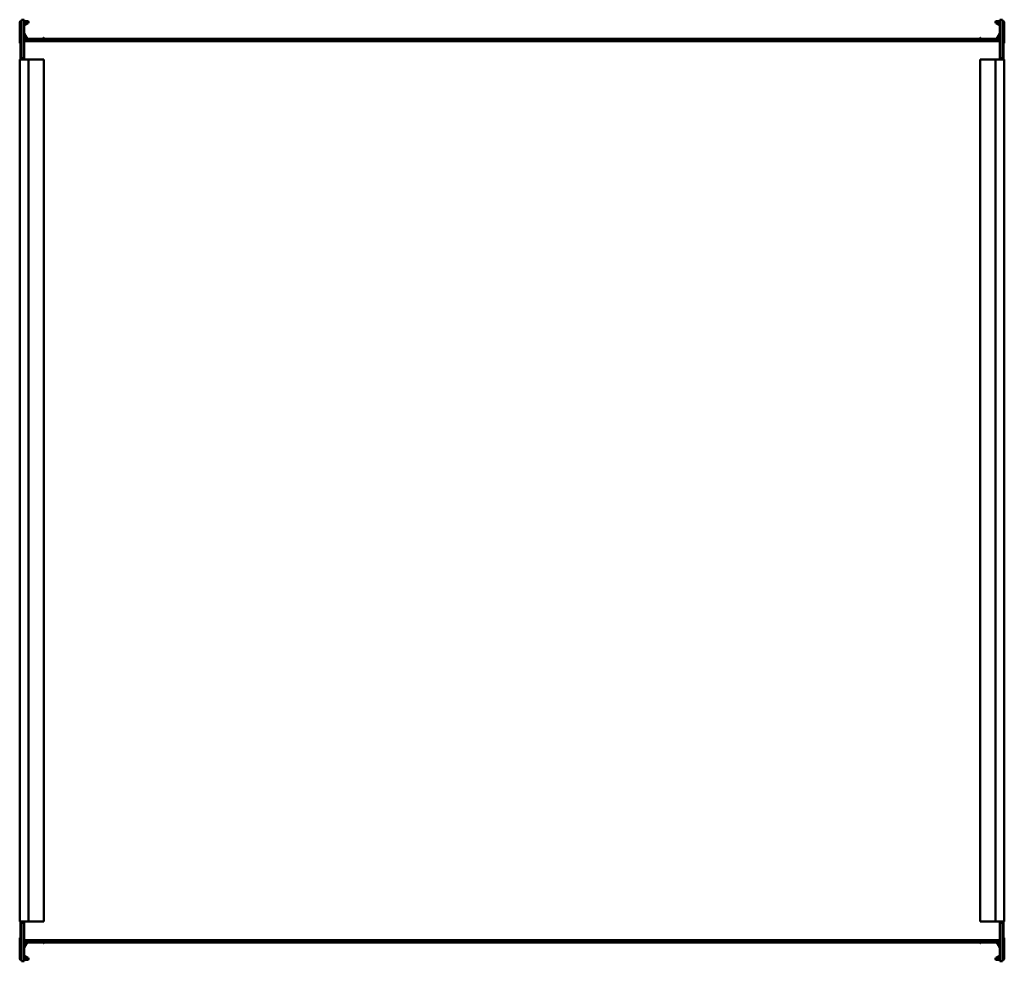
# Model space of a CAD drawing. Header units: millimetres. Extents: x 400 to 1280, y 173 to 1015.
import ezdxf

# ---------------------------------------------------------------- set-up
doc = ezdxf.new("R2010")
doc.units = ezdxf.units.MM
doc.header["$LTSCALE"] = 4
doc.layers.add('Widoczne (ISO)', color=7, linetype='Continuous', lineweight=50)

msp = doc.modelspace()

# ---------------------------------------------------------------- linework, layer by layer
at = {"layer": 'Widoczne (ISO)'}
for p, q in [((400, 994.3), (400, 1012.1)), ((400.8, 1012.5), (401.6, 1012.5)), ((400.8, 1000.5), (400.8, 1012.5)), ((401.2, 1013.3), (401.6, 1013.3)), ((401.6, 1014.5), (401.6, 980)), ((404.1, 1014.5), (401.6, 1014.5)), ((404.1, 980), (404.1, 1014.5)), ((404.1, 1013.3), (407, 1013.3)), ((407, 1012.5), (404.1, 1012.5)), ((404.1, 1010.39), (407.1, 1012.13)), ((1272.9, 1012.13), (1275.9, 1010.39)), ((1273, 1013.3), (1275.9, 1013.3)), ((1275.9, 1012.5), (1273, 1012.5)), ((1275.9, 1014.5), (1278.4, 1014.5)), ((1275.9, 1014.5), (1275.9, 980)), ((1278.4, 980), (1278.4, 1014.5)), ((1278.4, 1013.3), (1278.8, 1013.3)), ((1279.2, 1012.5), (1278.4, 1012.5)), ((1279.2, 1012.5), (1279.2, 1000.5)), ((1280, 1012.1), (1280, 994.3)), ((407.5, 1011.43), (404.2, 1009.53)), ((1275.8, 1009.53), (1272.5, 1011.43)), ((400.8, 1000.5), (401.6, 1000.5)), ((400.8, 980), (400.8, 1000.5)), ((406.7, 996.1), (404.1, 1000.61)), ((404.1, 997.5), (405.2, 997.5)), ((405.2, 995.9), (404.1, 995.9)), ((404.1, 995.4), (1275.9, 995.4)), ((404.13, 1002.16), (407.39, 996.5)), ((406.85, 995.9), (405.2, 995.9)), ((405.95, 997.4), (405.59, 997.4)), ((420.56, 997.4), (406.87, 997.4)), ((407.57, 996.4), (419.86, 996.4)), ((419.86, 995.6), (407.57, 995.6)), ((420.04, 996.5), (420.98, 998.13)), ((1259.42, 995.9), (420.58, 995.9)), ((421.67, 997.73), (420.73, 996.1)), ((421.25, 998.2), (421.6, 998)), ((1258.52, 997.4), (421.48, 997.4)), ((1259.27, 996.1), (1258.33, 997.73)), ((1258.4, 998), (1258.75, 998.2)), ((1259.02, 998.13), (1259.96, 996.5)), ((1273.13, 997.4), (1259.44, 997.4)), ((1260.14, 996.4), (1272.43, 996.4)), ((1272.43, 995.6), (1260.14, 995.6)), ((1272.61, 996.5), (1275.87, 1002.16)), ((1274.8, 995.9), (1273.15, 995.9)), ((1275.9, 1000.61), (1273.3, 996.1)), ((1274.41, 997.4), (1274.05, 997.4)), ((1274.8, 997.5), (1275.9, 997.5)), ((1275.9, 995.9), (1274.8, 995.9)), ((1279.2, 1000.5), (1278.4, 1000.5)), ((1279.2, 980), (1279.2, 1000.5)), ((400, 979), (401.2, 979)), ((400, 979), (400, 209)), ((400.8, 980), (401.6, 980)), ((400.8, 980), (400.8, 979)), ((407, 979), (401.2, 979)), ((401.6, 980), (404.1, 980)), ((403.3, 979), (403.3, 980)), ((407, 979), (408, 979)), ((419.86, 979), (408, 979)), ((408, 979), (408, 209)), ((420.04, 979), (419.86, 979)), ((420.98, 979), (420.04, 979)), ((420.98, 979), (421.25, 979)), ((421.6, 979), (421.25, 979)), ((421.6, 979), (421.7, 979)), ((421.7, 979), (421.7, 209)), ((1258.3, 979), (1258.4, 979)), ((1258.3, 209), (1258.3, 979)), ((1258.75, 979), (1258.4, 979)), ((1258.75, 979), (1259.02, 979)), ((1259.96, 979), (1259.02, 979)), ((1260.14, 979), (1259.96, 979)), ((1272, 979), (1260.14, 979)), ((1272, 979), (1273, 979)), ((1272, 209), (1272, 979)), ((1278.8, 979), (1273, 979)), ((1278.4, 980), (1275.9, 980)), ((1276.7, 980), (1276.7, 979)), ((1279.2, 980), (1278.4, 980)), ((1278.8, 979), (1280, 979)), ((1279.2, 979), (1279.2, 980)), ((1280, 209), (1280, 979)), ((401.2, 209), (400, 209)), ((400.8, 209), (400.8, 208)), ((400.8, 208), (401.6, 208)), ((400.8, 208), (400.8, 187.5)), ((401.2, 209), (407, 209)), ((401.6, 208), (401.6, 173.5)), ((401.6, 208), (404.1, 208)), ((403.3, 208), (403.3, 209)), ((404.1, 173.5), (404.1, 208)), ((408, 209), (407, 209)), ((408, 209), (419.86, 209)), ((419.86, 209), (420.04, 209)), ((420.04, 209), (420.98, 209)), ((421.25, 209), (420.98, 209)), ((421.25, 209), (421.6, 209)), ((421.7, 209), (421.6, 209)), ((1258.4, 209), (1258.3, 209)), ((1258.4, 209), (1258.75, 209)), ((1259.02, 209), (1258.75, 209)), ((1259.02, 209), (1259.96, 209)), ((1259.96, 209), (1260.14, 209)), ((1260.14, 209), (1272, 209)), ((1273, 209), (1272, 209)), ((1273, 209), (1278.8, 209)), ((1278.4, 208), (1275.9, 208)), ((1275.9, 208), (1275.9, 173.5)), ((1276.7, 209), (1276.7, 208)), ((1279.2, 208), (1278.4, 208)), ((1278.4, 173.5), (1278.4, 208)), ((1280, 209), (1278.8, 209)), ((1279.2, 208), (1279.2, 209)), ((1279.2, 208), (1279.2, 187.5)), ((400, 175.9), (400, 193.7)), ((1280, 193.7), (1280, 175.9)), ((400.8, 187.5), (401.6, 187.5)), ((400.8, 175.5), (400.8, 187.5)), ((404.1, 192.4), (1275.9, 192.4)), ((404.1, 192.1), (405.2, 192.1)), ((404.1, 187.39), (406.7, 191.9)), ((405.2, 190.5), (404.1, 190.5)), ((404.1, 190.4), (405.84, 190.4)), ((407.39, 191.5), (404.13, 185.84)), ((405.73, 191.9), (406.7, 191.9)), ((406.76, 190.4), (420.67, 190.4)), ((419.86, 191.6), (407.57, 191.6)), ((420.98, 189.87), (420.04, 191.5)), ((420.73, 191.9), (421.67, 190.27)), ((420.73, 191.9), (1259.27, 191.9)), ((421.6, 190), (421.25, 189.8)), ((421.6, 190.4), (1258.4, 190.4)), ((1258.33, 190.27), (1259.27, 191.9)), ((1258.75, 189.8), (1258.4, 190)), ((1259.96, 191.5), (1259.02, 189.87)), ((1259.33, 190.4), (1273.24, 190.4)), ((1272.43, 191.6), (1260.14, 191.6)), ((1275.87, 185.84), (1272.61, 191.5)), ((1273.3, 191.9), (1275.9, 187.39)), ((1273.3, 191.9), (1274.27, 191.9)), ((1274.16, 190.4), (1275.9, 190.4)), ((1274.8, 192.1), (1275.9, 192.1)), ((1275.9, 190.5), (1274.8, 190.5)), ((1279.2, 187.5), (1278.4, 187.5)), ((1279.2, 187.5), (1279.2, 175.5)), ((407.1, 175.87), (404.1, 177.61)), ((404.2, 178.47), (407.5, 176.57)), ((1272.5, 176.57), (1275.8, 178.47)), ((1275.9, 177.61), (1272.9, 175.87)), ((400.8, 175.5), (401.6, 175.5)), ((401.6, 174.7), (401.2, 174.7)), ((404.1, 173.5), (401.6, 173.5)), ((404.1, 175.5), (407, 175.5)), ((407, 174.7), (404.1, 174.7)), ((1273, 175.5), (1275.9, 175.5)), ((1275.9, 174.7), (1273, 174.7)), ((1275.9, 173.5), (1278.4, 173.5)), ((1279.2, 175.5), (1278.4, 175.5)), ((1278.8, 174.7), (1278.4, 174.7))]:
    msp.add_line(p, q, dxfattribs=at)
for centre, radius, start, end in [((401.2, 1012.1), 1.2, 90, 180), ((407, 1012.3), 1, 300, 90), ((407, 1012.3), 0.2, 300, 90), ((1273, 1012.3), 1, 90, 240), ((1273, 1012.3), 0.2, 90, 240), ((1278.8, 1012.1), 1.2, 0, 90), ((404.3, 1009.36), 0.2, 120, 180), ((1275.7, 1009.36), 0.2, 0, 60), ((404.3, 1002.26), 0.2, 180, 210), ((405.2, 996.7), 0.8, 270, 90), ((407.57, 996.6), 1, 210, 270), ((407.57, 996.6), 0.2, 210, 270), ((419.86, 996.6), 0.2, 270, 330), ((419.86, 996.6), 1, 270, 330), ((421.15, 998.03), 0.2, 60, 150), ((421.5, 997.83), 0.2, 330, 60), ((1258.5, 997.83), 0.2, 120, 210), ((1258.85, 998.03), 0.2, 30, 120), ((1260.14, 996.6), 1, 210, 270), ((1260.14, 996.6), 0.2, 210, 270), ((1272.43, 996.6), 0.2, 270, 330), ((1272.43, 996.6), 1, 270, 330), ((1274.8, 996.7), 0.8, 90, 270), ((1275.7, 1002.26), 0.2, 330, 0), ((401, 994.3), 1, 180, 258.46304), ((1279, 994.3), 1, 281.53696, 0), ((401, 193.7), 1, 101.53696, 180), ((1279, 193.7), 1, 0, 78.46304), ((404.3, 185.74), 0.2, 150, 180), ((405.2, 191.3), 0.8, 270, 90), ((407.57, 191.4), 1, 90, 150), ((407.57, 191.4), 0.2, 90, 150), ((419.86, 191.4), 1, 30, 90), ((419.86, 191.4), 0.2, 30, 90), ((421.15, 189.97), 0.2, 210, 300), ((421.5, 190.17), 0.2, 300, 30), ((1258.5, 190.17), 0.2, 150, 240), ((1258.85, 189.97), 0.2, 240, 330), ((1260.14, 191.4), 1, 90, 150), ((1260.14, 191.4), 0.2, 90, 150), ((1272.43, 191.4), 1, 30, 90), ((1272.43, 191.4), 0.2, 30, 90), ((1274.8, 191.3), 0.8, 90, 270), ((1275.7, 185.74), 0.2, 0, 30), ((404.3, 178.64), 0.2, 180, 240), ((407, 175.7), 1, 270, 60), ((1273, 175.7), 1, 120, 270), ((1275.7, 178.64), 0.2, 300, 0), ((401.2, 175.9), 1.2, 180, 270), ((407, 175.7), 0.2, 270, 60), ((1273, 175.7), 0.2, 120, 270), ((1278.8, 175.9), 1.2, 270, 0)]:
    msp.add_arc(centre, radius, start, end, dxfattribs=at)

doc.saveas('drawing.dxf')
